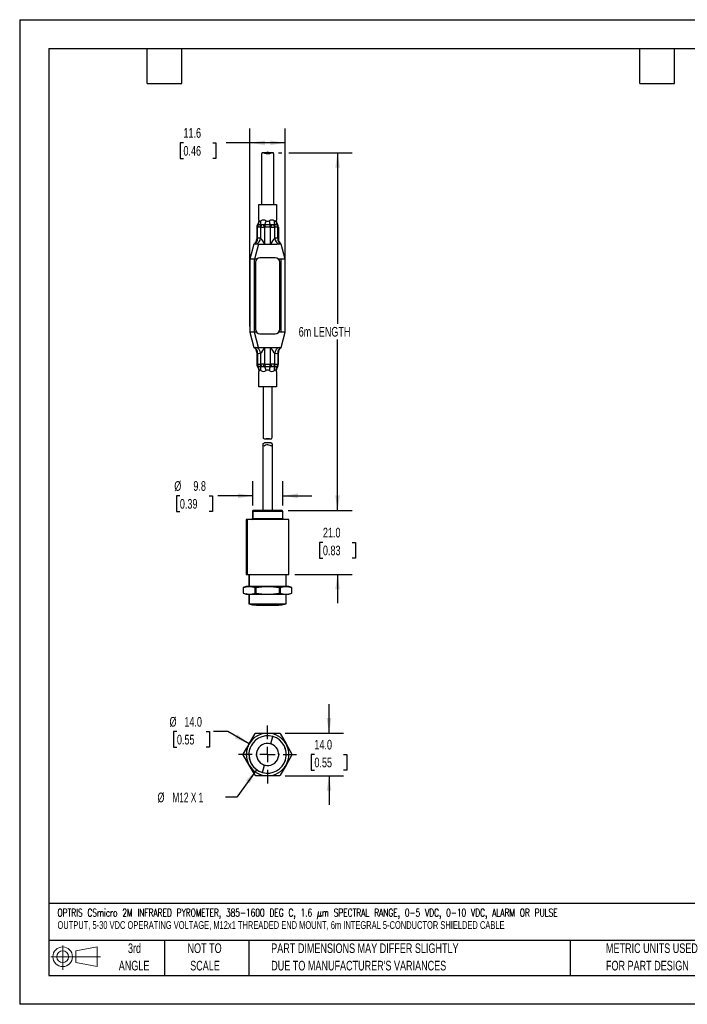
# Model space of a CAD drawing. Header units: millimetres. Extents: x 0 to 419, y 0 to 324.
# Tile 1 of 2: x 0 to 219, y 0 to 324. Entities that reach past the tile are written whole.
import ezdxf

# ---------------------------------------------------------------- set-up
doc = ezdxf.new("R2010")
doc.units = ezdxf.units.MM
doc.header["$LTSCALE"] = 1.5
doc.linetypes.add('CENTERX2', pattern=[20.32, 12.7, -2.54, 2.54, -2.54])
doc.layers.add('CENTER', color=40, linetype='CENTERX2')
doc.layers.add('SLD-DEFPOINTS', color=7, linetype='Continuous')
doc.layers.add('DIMENSIONS', color=140, linetype='Continuous', lineweight=25)
doc.layers.add('TEXT', color=140, linetype='Continuous', lineweight=25)
doc.styles.add('SLDTEXTSTYLE0', font='TXT', dxfattribs={"width": 0.7})
doc.styles.add('SLDTEXTSTYLE1', font='TXT', dxfattribs={"width": 0.7, "bigfont": 'bigfont'})
doc.styles.add('SLDTEXTSTYLE3', font='TXT', dxfattribs={"width": 0.642857})
doc.dimstyles.new('SLDDIMSTYLE0', dxfattribs={"dimtxt": 3.237012, "dimasz": 4.953, "dimexe": 0, "dimexo": 0.0625, "dimgap": 0.809253, "dimtad": 0, "dimtih": 1, "dimtoh": 1, "dimrnd": 1e-09, "dimzin": 4, "dimdsep": 46, "dimtxsty": 'SLDTEXTSTYLE0', "dimsah": 1, "dimcen": 0.09, "dimadec": 0, "dimazin": 1, "dimtfac": 1, "dimtmove": 0, "dimatfit": 0, "dimfxl": 0, "dimfrac": 2, "dimtolj": 1, "dimtzin": 12, "dimarcsym": 0})
doc.dimstyles.new('SLDDIMSTYLE1', dxfattribs={"dimtxt": 3.237012, "dimasz": 4.953, "dimexe": 0, "dimexo": 0.0625, "dimgap": 0.809253, "dimtad": 0, "dimtih": 1, "dimtoh": 1, "dimrnd": 1e-09, "dimzin": 4, "dimdsep": 46, "dimtxsty": 'SLDTEXTSTYLE0', "dimsah": 1, "dimcen": 0, "dimadec": 0, "dimazin": 1, "dimtfac": 1, "dimtofl": 0, "dimtmove": 0, "dimatfit": 3, "dimfxl": 0, "dimfrac": 2, "dimtolj": 1, "dimtzin": 12, "dimarcsym": 0})
doc.dimstyles.new('SLDDIMSTYLE2', dxfattribs={"dimtxt": 3.237012, "dimasz": 4.953, "dimexe": 0, "dimexo": 0.0625, "dimgap": 0.809253, "dimtad": 0, "dimtih": 1, "dimtoh": 1, "dimrnd": 1e-09, "dimzin": 12, "dimdsep": 46, "dimtxsty": 'SLDTEXTSTYLE0', "dimsah": 1, "dimcen": 0, "dimadec": 0, "dimazin": 3, "dimtfac": 1, "dimtofl": 0, "dimtmove": 0, "dimatfit": 3, "dimfxl": 0, "dimfrac": 2, "dimtolj": 1, "dimtzin": 12, "dimarcsym": 0})
doc.dimstyles.new('SLDDIMSTYLE3', dxfattribs={"dimtxt": 3.237012, "dimasz": 4.953, "dimexe": 0, "dimexo": 0.0625, "dimgap": 0.809253, "dimtad": 0, "dimtih": 1, "dimtoh": 1, "dimrnd": 1e-09, "dimzin": 12, "dimdsep": 46, "dimtxsty": 'SLDTEXTSTYLE0', "dimsah": 1, "dimcen": 0.09, "dimadec": 0, "dimazin": 3, "dimtfac": 1, "dimtmove": 0, "dimatfit": 0, "dimfxl": 0, "dimfrac": 2, "dimtolj": 1, "dimtzin": 12, "dimarcsym": 0})
doc.dimstyles.new('SLDDIMSTYLE5', dxfattribs={"dimtxt": 3.237012, "dimasz": 4.953, "dimexe": 0, "dimexo": 0.0625, "dimgap": 0.809253, "dimtad": 0, "dimtih": 1, "dimtoh": 1, "dimrnd": 1e-09, "dimzin": 12, "dimdsep": 46, "dimtxsty": 'SLDTEXTSTYLE0', "dimsah": 1, "dimcen": 0.09, "dimadec": 0, "dimazin": 3, "dimtfac": 1, "dimtofl": 0, "dimtmove": 0, "dimatfit": 3, "dimfxl": 0, "dimfrac": 2, "dimtolj": 1, "dimtzin": 12, "dimarcsym": 0})

# ---------------------------------------------------------------- blocks, each defined once
blk = doc.blocks.new('Block11')
at = {"color": 7, "linetype": 'Continuous', "lineweight": 18}
for p, q in [((3.88, 7.97), (3.88, 0)), ((8.22, 6.25), (15.26, 7.55)), ((15.26, 7.55), (15.26, 1.1)), ((0, 4.32), (16.31, 4.32)), ((8.22, 2.39), (8.22, 6.25)), ((8.22, 2.39), (15.26, 1.1))]:
    blk.add_line(p, q, dxfattribs=at)
for radius in [3.23, 1.93]:
    blk.add_circle((3.88, 4.32), radius, dxfattribs=at)
blk = doc.blocks.new('Block12')
at = {"layer": 'SLD-DEFPOINTS'}
blk.add_blockref('Block11', (0, 0), dxfattribs=at)
blk = doc.blocks.new('SW_NOTE_0')
at = {"layer": 'TEXT', "color": 0, "linetype": 'CENTERX2', "lineweight": 18, "char_height": 2.55, "attachment_point": 1}
for s, insert, style in [('OPTRIS CSmicro 2M INFRARED PYROMETER, 385-1600 DEG C, 1.6 μm SPECTRAL RANGE, 0-5 VDC, 0-10 VDC, ALARM OR PULSE', (0, 3.29), 'SLDTEXTSTYLE1'), ('OUTPUT, 5-30 VDC OPERATING VOLTAGE, M12x1 THREADED END MOUNT, 6m INTEGRAL 5-CONDUCTOR SHIELDED CABLE', (0, -0.76), 'SLDTEXTSTYLE0')]:
    blk.add_mtext(s, dxfattribs=dict(at, insert=insert, style=style))
blk = doc.blocks.new('SW_NOTE_0_3')
at = {"layer": 'TEXT', "color": 0, "linetype": 'CENTERX2', "lineweight": 18, "char_height": 3.175, "attachment_point": 1, "style": 'SLDTEXTSTYLE0'}
for s, insert in [('PART DIMENSIONS MAY DIFFER SLIGHTLY', (0, 4.09)), ("DUE TO MANUFACTURER'S VARIANCES", (0, -1.64))]:
    blk.add_mtext(s, dxfattribs=dict(at, insert=insert))
blk = doc.blocks.new('SW_NOTE_0_4')
at = {"layer": 'TEXT', "color": 0, "linetype": 'CENTERX2', "lineweight": 18, "char_height": 3.175, "attachment_point": 2, "style": 'SLDTEXTSTYLE0'}
for s, insert in [('NOT TO', (7.89, 4.09)), ('SCALE', (8.03, -1.64))]:
    blk.add_mtext(s, dxfattribs=dict(at, insert=insert))
blk = doc.blocks.new('SW_NOTE_0_5')
at = {"layer": 'TEXT', "color": 0, "linetype": 'CENTERX2', "lineweight": 18, "char_height": 3.175, "attachment_point": 2, "style": 'SLDTEXTSTYLE0'}
for s, insert in [('3rd', (3.47, 4.09)), ('ANGLE', (3.33, -1.64))]:
    blk.add_mtext(s, dxfattribs=dict(at, insert=insert))
blk = doc.blocks.new('SW_NOTE_0_6')
at = {"layer": 'TEXT', "color": 0, "linetype": 'CENTERX2', "lineweight": 18, "char_height": 3.175, "attachment_point": 1, "style": 'SLDTEXTSTYLE0'}
for s, insert in [('METRIC UNITS USED', (0, 4.09)), ('FOR PART DESIGN', (0, -1.64))]:
    blk.add_mtext(s, dxfattribs=dict(at, insert=insert))
blk = doc.blocks.new('_D')
at = {"layer": 'DIMENSIONS'}
for p, q in [((101.69, 89.17), (101.69, 98.7)), ((87.27, 89.17), (106.45, 89.17)), ((96.88, 82.17), (95.79, 82.17)), ((95.79, 82.17), (95.79, 77.03)), ((106.49, 82.17), (107.58, 82.17)), ((107.58, 82.17), (107.58, 77.03)), ((87.27, 75.17), (106.45, 75.17)), ((95.79, 77.03), (96.88, 77.03)), ((101.68, 75.17), (101.68, 65.65)), ((107.58, 77.03), (106.49, 77.03))]:
    blk.add_line(p, q, dxfattribs=at)
for points in [[(101.69, 89.17), (102.45, 94.12), (100.92, 94.12)], [(101.68, 75.17), (100.92, 70.22), (102.44, 70.22)]]:
    blk.add_solid(points, dxfattribs=at)
at = {"layer": 'DIMENSIONS', "char_height": 3.175, "attachment_point": 1, "style": 'SLDTEXTSTYLE0'}
for s, insert in [('14.0', (96.88, 86.99)), ('0.55', (96.88, 81.12))]:
    blk.add_mtext(s, dxfattribs=dict(at, insert=insert))
blk = doc.blocks.new('_D_1')
at = {"layer": 'DIMENSIONS'}
for p, q in [((51.69, 89.69), (50.6, 89.69)), ((50.6, 89.69), (50.6, 84.55)), ((61.31, 89.69), (62.4, 89.69)), ((62.4, 89.69), (62.4, 84.55)), ((68.47, 89.69), (63.75, 89.69)), ((75.43, 85.67), (68.47, 89.69)), ((50.6, 84.55), (51.69, 84.55)), ((62.4, 84.55), (61.31, 84.55))]:
    blk.add_line(p, q, dxfattribs=at)
blk.add_arc((81.49, 82.17), 7, 165.2157, 184.2297, dxfattribs=at)
blk.add_solid([(75.43, 85.67), (71.52, 88.81), (70.76, 87.49)], dxfattribs=at)
at = {"layer": 'DIMENSIONS', "char_height": 3.175, "attachment_point": 1, "style": 'SLDTEXTSTYLE0'}
for s, insert in [('%%c', (49.25, 94.51)), ('14.0', (54.13, 94.51)), ('0.55', (51.69, 88.64))]:
    blk.add_mtext(s, dxfattribs=dict(at, insert=insert))
blk = doc.blocks.new('_D_2')
at = {"layer": 'DIMENSIONS'}
for p, q in [((77.9, 77.18), (71.39, 68.11)), ((71.39, 68.11), (67.7, 68.11))]:
    blk.add_line(p, q, dxfattribs=at)
blk.add_arc((81.49, 82.17), 6.15, 180.9607, 272.0388, dxfattribs=at)
blk.add_solid([(77.9, 77.18), (74.39, 73.6), (75.63, 72.71)], dxfattribs=at)
at = {"layer": 'DIMENSIONS', "char_height": 3.175, "attachment_point": 1}
for s, insert, style in [('%%c', (45.29, 69.64), 'SLDTEXTSTYLE0'), ('M12 X 1', (50.18, 69.64), 'SLDTEXTSTYLE3')]:
    blk.add_mtext(s, dxfattribs=dict(at, insert=insert, style=style))
blk = doc.blocks.new('SW_CENTERMARKSYMBOL_0')
at = {"layer": 'CENTER', "color": 0}
for p, q in [((0, 5.08), (0, 9.54)), ((-5.08, 0), (-9.54, 0)), ((0, 0), (-2.54, 0)), ((0, 0), (0, 2.54)), ((0, 0), (0, -2.54)), ((0, 0), (2.54, 0)), ((5.08, 0), (9.54, 0)), ((0, -5.08), (0, -9.54))]:
    blk.add_line(p, q, dxfattribs=at)
blk = doc.blocks.new('_D_7')
at = {"layer": 'DIMENSIONS'}
for p, q in [((85.09, 280.11), (86.15, 280.11)), ((88.44, 280.11), (109.26, 280.11)), ((104.49, 280.11), (104.49, 223.84)), ((104.49, 162.42), (104.49, 218.7)), ((88.23, 162.42), (109.26, 162.42))]:
    blk.add_line(p, q, dxfattribs=at)
for points in [[(104.49, 280.11), (103.73, 275.16), (105.26, 275.16)], [(104.49, 162.42), (105.26, 167.37), (103.73, 167.37)]]:
    blk.add_solid(points, dxfattribs=at)
at = {"layer": 'DIMENSIONS', "insert": (91.71, 222.79), "char_height": 3.175, "attachment_point": 1, "style": 'SLDTEXTSTYLE0'}
blk.add_mtext('6m LENGTH', dxfattribs=at)
blk = doc.blocks.new('_D_8')
at = {"layer": 'DIMENSIONS'}
for p, q in [((75.69, 222.97), (75.69, 288.12)), ((87.29, 222.97), (87.29, 288.12)), ((53.83, 283.36), (52.74, 283.36)), ((52.74, 283.36), (52.74, 278.21)), ((63.45, 283.36), (64.53, 283.36)), ((64.53, 283.36), (64.53, 278.21)), ((75.69, 283.36), (67.83, 283.36)), ((87.29, 283.36), (75.69, 283.36)), ((52.74, 278.21), (53.83, 278.21)), ((64.53, 278.21), (63.45, 278.21))]:
    blk.add_line(p, q, dxfattribs=at)
for points in [[(75.69, 283.36), (80.65, 282.6), (80.65, 284.12)], [(87.29, 283.36), (82.34, 284.12), (82.34, 282.6)]]:
    blk.add_solid(points, dxfattribs=at)
at = {"layer": 'DIMENSIONS', "char_height": 3.175, "attachment_point": 1, "style": 'SLDTEXTSTYLE0'}
for s, insert in [('11.6', (53.83, 288.18)), ('0.46', (53.83, 282.31))]:
    blk.add_mtext(s, dxfattribs=dict(at, insert=insert))
blk = doc.blocks.new('_D_9')
at = {"layer": 'DIMENSIONS'}
for p, q in [((104.49, 162.42), (104.49, 171.95)), ((88.23, 162.42), (109.26, 162.42)), ((99.68, 151.92), (98.6, 151.92)), ((98.6, 151.92), (98.6, 146.78)), ((109.3, 151.92), (110.39, 151.92)), ((110.39, 151.92), (110.39, 146.78)), ((98.6, 146.78), (99.68, 146.78)), ((110.39, 146.78), (109.3, 146.78)), ((90.4, 141.42), (109.26, 141.42)), ((104.49, 141.42), (104.49, 131.9))]:
    blk.add_line(p, q, dxfattribs=at)
for points in [[(104.49, 162.42), (105.26, 167.37), (103.73, 167.37)], [(104.49, 141.42), (103.73, 136.47), (105.26, 136.47)]]:
    blk.add_solid(points, dxfattribs=at)
at = {"layer": 'DIMENSIONS', "char_height": 3.175, "attachment_point": 1, "style": 'SLDTEXTSTYLE0'}
for s, insert in [('21.0', (99.68, 156.74)), ('0.83', (99.68, 150.87))]:
    blk.add_mtext(s, dxfattribs=dict(at, insert=insert))
blk = doc.blocks.new('_D_10')
at = {"layer": 'DIMENSIONS'}
for p, q in [((76.69, 164.03), (76.69, 172.02)), ((86.49, 164.03), (86.49, 172.02)), ((52.65, 167.25), (51.56, 167.25)), ((51.56, 167.25), (51.56, 162.11)), ((62.27, 167.25), (63.36, 167.25)), ((63.36, 167.25), (63.36, 162.11)), ((76.69, 167.25), (65.17, 167.25)), ((86.49, 167.25), (96.02, 167.25)), ((51.56, 162.11), (52.65, 162.11)), ((63.36, 162.11), (62.27, 162.11))]:
    blk.add_line(p, q, dxfattribs=at)
for points in [[(76.69, 167.25), (71.74, 168.02), (71.74, 166.49)], [(86.49, 167.25), (91.45, 166.49), (91.45, 168.02)]]:
    blk.add_solid(points, dxfattribs=at)
at = {"layer": 'DIMENSIONS', "char_height": 3.175, "attachment_point": 1, "style": 'SLDTEXTSTYLE0'}
for s, insert in [('%%c', (50.81, 172.07)), ('9.8', (57.09, 172.07)), ('0.39', (52.65, 166.2))]:
    blk.add_mtext(s, dxfattribs=dict(at, insert=insert))

msp = doc.modelspace()

# ---------------------------------------------------------------- linework, layer by layer
at = {"color": 7, "linetype": 'Continuous'}
for p, q in [((0.004, 323.854), (0.004, 0.004)), ((0.004, 323.854), (419.104, 323.854)), ((419.104, 0.004), (0.004, 0.004))]:
    msp.add_line(p, q, dxfattribs=at)
for p, q in [((79.494, 279.546), (79.494, 263.061)), ((83.172, 280.114), (79.813, 280.114)), ((83.494, 263.061), (83.494, 279.546)), ((78.594, 257.942), (78.594, 263.061)), ((78.594, 263.061), (84.394, 263.061)), ((84.394, 263.061), (84.394, 257.942)), ((78.335, 256.345), (78.168, 256.382)), ((79.215, 256.345), (78.335, 256.345)), ((79.66, 256.382), (79.215, 256.345)), ((80.001, 256.382), (79.66, 256.382)), ((80.001, 256.382), (80.512, 255.608)), ((80.613, 256.345), (80.001, 256.382)), ((80.613, 256.345), (80.664, 255.671)), ((82.374, 256.345), (80.613, 256.345)), ((82.324, 255.671), (82.374, 256.345)), ((82.987, 256.382), (82.374, 256.345)), ((82.475, 255.608), (82.987, 256.382)), ((83.327, 256.382), (82.987, 256.382)), ((83.772, 256.345), (83.327, 256.382)), ((84.653, 256.345), (83.772, 256.345)), ((84.82, 256.382), (84.653, 256.345)), ((77.931, 255.61), (77.931, 251.753)), ((78.145, 251.975), (78.145, 255.608)), ((78.221, 255.671), (79.051, 255.671)), ((79.127, 255.608), (79.127, 251.991)), ((80.512, 255.608), (80.512, 250.061)), ((80.664, 255.671), (82.324, 255.671)), ((82.475, 250.061), (82.475, 255.608)), ((83.861, 251.991), (83.861, 255.608)), ((83.937, 255.671), (84.767, 255.671)), ((84.843, 251.975), (84.843, 255.608)), ((85.057, 255.591), (85.057, 251.755)), ((76.994, 250.061), (75.694, 245.061)), ((77.237, 250.159), (76.991, 250.058)), ((78.494, 250.061), (77.194, 245.061)), ((78.494, 250.061), (80.512, 250.061)), ((80.512, 250.061), (82.475, 250.061)), ((82.475, 250.061), (84.494, 250.061)), ((85.996, 250.058), (85.751, 250.159)), ((87.294, 245.061), (85.994, 250.061)), ((77.194, 245.061), (75.694, 245.061)), ((75.694, 245.061), (75.694, 221.061)), ((77.194, 221.061), (77.194, 245.061)), ((77.876, 245.061), (77.194, 245.061)), ((77.494, 244.061), (77.494, 222.061)), ((83.994, 245.561), (78.994, 245.561)), ((85.794, 245.061), (85.112, 245.061)), ((85.494, 222.061), (85.494, 244.061)), ((87.294, 245.061), (85.794, 245.061)), ((85.794, 245.061), (85.794, 221.061)), ((87.294, 221.061), (87.294, 245.061)), ((75.694, 221.061), (76.994, 216.061)), ((77.194, 221.061), (75.694, 221.061)), ((78.494, 216.061), (77.194, 221.061)), ((77.876, 221.061), (77.194, 221.061)), ((78.994, 220.561), (83.994, 220.561)), ((85.794, 221.061), (85.112, 221.061)), ((87.294, 221.061), (85.794, 221.061)), ((85.994, 216.061), (87.294, 221.061)), ((76.991, 216.064), (77.237, 215.963)), ((77.931, 214.367), (77.931, 210.531)), ((78.145, 214.147), (78.145, 210.514)), ((78.494, 216.061), (80.512, 216.061)), ((79.127, 214.131), (79.127, 210.514)), ((80.512, 216.061), (80.512, 210.514)), ((80.512, 216.061), (82.475, 216.061)), ((82.475, 216.061), (84.494, 216.061)), ((82.475, 210.514), (82.475, 216.061)), ((83.861, 210.514), (83.861, 214.131)), ((84.843, 214.147), (84.843, 210.514)), ((85.057, 210.512), (85.057, 214.368)), ((85.751, 215.963), (85.996, 216.064)), ((80.001, 209.74), (80.512, 210.514)), ((82.987, 209.74), (82.475, 210.514)), ((78.168, 209.74), (78.335, 209.777)), ((79.051, 210.451), (78.221, 210.451)), ((78.335, 209.777), (79.215, 209.777)), ((78.594, 203.061), (78.594, 208.18)), ((79.215, 209.777), (79.66, 209.74)), ((79.66, 209.74), (80.001, 209.74)), ((80.001, 209.74), (80.613, 209.777)), ((80.664, 210.451), (80.613, 209.777)), ((80.613, 209.777), (82.374, 209.777)), ((82.324, 210.451), (80.664, 210.451)), ((82.374, 209.777), (82.324, 210.451)), ((82.374, 209.777), (82.987, 209.74)), ((82.987, 209.74), (83.327, 209.74)), ((83.327, 209.74), (83.772, 209.777)), ((83.772, 209.777), (84.653, 209.777)), ((84.767, 210.451), (83.937, 210.451)), ((84.394, 208.18), (84.394, 203.061)), ((84.653, 209.777), (84.82, 209.74)), ((84.394, 203.061), (78.594, 203.061)), ((79.994, 203.061), (79.994, 186.576)), ((82.994, 186.576), (82.994, 203.061)), ((80.464, 186.008), (82.533, 186.008)), ((82.533, 184.674), (80.464, 184.674)), ((79.994, 162.421), (79.994, 184.106)), ((82.994, 184.106), (82.994, 162.421)), ((76.667, 162.421), (76.494, 162.121)), ((76.494, 162.121), (76.494, 159.721)), ((76.694, 162.121), (76.494, 162.121)), ((76.86, 162.421), (76.667, 162.421)), ((76.694, 162.121), (76.86, 162.421)), ((86.494, 162.121), (76.694, 162.121)), ((76.694, 159.721), (76.694, 162.121)), ((86.321, 162.421), (76.86, 162.421)), ((86.494, 162.121), (86.321, 162.421)), ((86.494, 159.721), (86.494, 162.121)), ((74.494, 159.423), (74.494, 141.421)), ((74.774, 159.423), (74.494, 159.423)), ((74.774, 159.423), (74.774, 141.421)), ((88.494, 159.423), (74.774, 159.423)), ((76.494, 159.721), (76.196, 159.423)), ((76.408, 159.423), (76.694, 159.721)), ((76.694, 159.721), (76.494, 159.721)), ((86.494, 159.721), (76.694, 159.721)), ((86.792, 159.423), (86.494, 159.721)), ((88.494, 141.421), (88.494, 159.423)), ((74.494, 141.421), (74.774, 141.421)), ((74.774, 141.421), (88.494, 141.421)), ((75.344, 141.421), (75.344, 137.421)), ((75.59, 137.421), (75.59, 141.421)), ((87.644, 137.421), (87.644, 141.421)), ((74.494, 137.421), (73.494, 137.057)), ((73.494, 137.057), (73.494, 135.285)), ((73.495, 137.057), (73.494, 137.057)), ((73.495, 137.057), (73.495, 135.285)), ((75.432, 137.421), (74.494, 137.421)), ((81.495, 137.421), (75.432, 137.421)), ((77.622, 137.057), (77.369, 137.057)), ((77.369, 135.285), (77.369, 137.057)), ((77.622, 137.057), (77.622, 135.285)), ((87.557, 137.421), (81.495, 137.421)), ((85.368, 135.285), (85.368, 137.057)), ((85.621, 137.057), (85.368, 137.057)), ((85.621, 137.057), (85.621, 135.285)), ((88.494, 137.421), (87.557, 137.421)), ((89.494, 137.057), (88.494, 137.421)), ((89.493, 135.285), (89.493, 137.057)), ((89.494, 137.057), (89.493, 137.057)), ((89.494, 135.285), (89.494, 137.057)), ((73.494, 135.285), (74.494, 134.921)), ((73.494, 135.285), (73.495, 135.285)), ((73.495, 135.285), (74.575, 134.996)), ((74.494, 134.921), (74.774, 134.921)), ((74.575, 134.996), (75.432, 134.921)), ((74.774, 134.921), (74.575, 134.996)), ((74.774, 134.921), (75.432, 134.921)), ((75.344, 134.921), (75.344, 131.672)), ((75.432, 134.921), (81.495, 134.921)), ((75.59, 131.671), (75.59, 134.921)), ((77.369, 135.285), (77.622, 135.285)), ((81.495, 134.921), (87.557, 134.921)), ((85.621, 135.285), (85.368, 135.285)), ((87.557, 134.921), (88.494, 134.921)), ((87.644, 131.672), (87.644, 134.921)), ((88.494, 134.921), (89.494, 135.285)), ((89.494, 135.285), (89.493, 135.285)), ((85.137, 131.233), (84.998, 131.233)), ((75.432, 85.675), (77.369, 89.029)), ((77.622, 89.175), (81.495, 89.174)), ((81.495, 89.174), (85.368, 89.174)), ((82.515, 85.679), (83.215, 88.079)), ((85.621, 89.028), (87.557, 85.673)), ((74.575, 84.191), (75.432, 85.675)), ((75.772, 84.368), (75.694, 83.974)), ((87.294, 83.974), (87.201, 84.444)), ((87.557, 85.673), (89.493, 82.319)), ((73.495, 82.321), (74.575, 84.191)), ((75.431, 78.675), (73.495, 82.03)), ((74.774, 84.133), (74.575, 84.191)), ((77.864, 81.791), (77.844, 82.174)), ((85.124, 82.558), (85.144, 82.174)), ((85.144, 82.174), (85.143, 82.11)), ((89.493, 82.027), (87.556, 78.673)), ((77.367, 75.321), (75.431, 78.675)), ((75.694, 80.374), (75.787, 79.905)), ((79.773, 76.27), (80.472, 78.67)), ((87.556, 78.673), (85.619, 75.32)), ((87.294, 80.374), (87.216, 79.98)), ((81.493, 75.174), (77.62, 75.175)), ((85.366, 75.174), (81.493, 75.174))]:
    msp.add_line(p, q)
at = {"flags": 128}
for points in [[(83.494, 279.546), (83.469, 279.795), (83.384, 280.012), (83.245, 280.108), (83.046, 280.094), (82.648, 279.946), (82.128, 279.767), (81.602, 279.685), (81.061, 279.722), (80.586, 279.852), (80.098, 280.043), (79.845, 280.112), (79.683, 280.086), (79.575, 279.963), (79.495, 279.592), (79.494, 279.546)], [(78.152, 256.375), (77.987, 255.998), (77.931, 255.591)], [(78.594, 257.942), (78.481, 257.126), (78.147, 256.366)], [(78.594, 257.942), (78.642, 257.88), (78.776, 257.692)], [(78.776, 257.692), (78.873, 257.591), (78.982, 257.558), (79.108, 257.591), (79.259, 257.692)], [(83.729, 257.692), (83.88, 257.591), (84.005, 257.558), (84.114, 257.591), (84.212, 257.692)], [(84.212, 257.692), (84.345, 257.879), (84.394, 257.942)], [(84.841, 256.366), (84.507, 257.126), (84.394, 257.942)], [(85.057, 255.591), (85.001, 255.998), (84.836, 256.375)], [(78.145, 255.608), (77.985, 255.595), (77.931, 255.591)], [(78.221, 255.671), (78.186, 255.653), (78.145, 255.608)], [(79.127, 255.608), (79.086, 255.653), (79.051, 255.671)], [(80.664, 255.671), (80.594, 255.653), (80.512, 255.608)], [(82.475, 255.608), (82.394, 255.653), (82.324, 255.671)], [(83.937, 255.671), (83.902, 255.653), (83.861, 255.608)], [(84.843, 255.608), (84.802, 255.653), (84.767, 255.671)], [(85.057, 255.591), (85.002, 255.595), (84.843, 255.608)], [(77.679, 250.061), (77.308, 250.061), (77.07, 250.061), (77.018, 250.061)], [(78.494, 250.061), (77.996, 250.061), (77.679, 250.061)], [(77.931, 251.755), (77.931, 251.755), (77.944, 251.774), (77.988, 251.829), (78.055, 251.901), (78.109, 251.948), (78.145, 251.975)], [(85.309, 250.061), (84.841, 250.061), (84.494, 250.061)], [(85.974, 250.061), (85.946, 250.061), (85.742, 250.061), (85.399, 250.061), (85.309, 250.061)], [(77.013, 216.061), (77.042, 216.061), (77.245, 216.061), (77.589, 216.061), (77.679, 216.061)], [(77.679, 216.061), (78.147, 216.061), (78.494, 216.061)], [(84.494, 216.061), (84.991, 216.061), (85.309, 216.061)], [(85.057, 214.367), (85.057, 214.367), (85.044, 214.348), (85, 214.293), (84.933, 214.221), (84.879, 214.174), (84.843, 214.147)], [(85.309, 216.061), (85.591, 216.061), (85.871, 216.061), (85.99, 216.061), (85.994, 216.061)], [(77.931, 210.531), (77.987, 210.124), (78.152, 209.747)], [(77.931, 210.531), (77.985, 210.527), (78.145, 210.514)], [(78.145, 210.514), (78.186, 210.469), (78.221, 210.451)], [(79.051, 210.451), (79.086, 210.469), (79.127, 210.514)], [(80.512, 210.514), (80.594, 210.469), (80.664, 210.451)], [(82.324, 210.451), (82.394, 210.469), (82.475, 210.514)], [(83.861, 210.514), (83.902, 210.469), (83.937, 210.451)], [(84.767, 210.451), (84.802, 210.469), (84.843, 210.514)], [(84.836, 209.747), (85.001, 210.124), (85.057, 210.531)], [(84.843, 210.514), (85.002, 210.527), (85.057, 210.531)], [(78.147, 209.756), (78.481, 208.995), (78.594, 208.18)], [(78.776, 208.43), (78.642, 208.242), (78.594, 208.18)], [(79.259, 208.43), (79.108, 208.531), (78.982, 208.564), (78.873, 208.531), (78.776, 208.43)], [(84.212, 208.43), (84.114, 208.531), (84.005, 208.564), (83.88, 208.531), (83.729, 208.43)], [(84.394, 208.18), (84.345, 208.242), (84.212, 208.43)], [(84.394, 208.18), (84.507, 208.995), (84.841, 209.756)], [(79.994, 186.576), (80.074, 186.206), (80.208, 186.06), (80.42, 186.008), (80.763, 186.039), (81.179, 186.093), (81.684, 186.102), (82.128, 186.054), (82.533, 186.008), (82.745, 186.042), (82.888, 186.165), (82.988, 186.472), (82.994, 186.576)], [(79.994, 184.106), (80.074, 184.475), (80.208, 184.622), (80.42, 184.674), (80.464, 184.67)], [(82.533, 184.674), (82.745, 184.64), (82.888, 184.517), (82.988, 184.21), (82.994, 184.106)], [(82.994, 184.106), (82.931, 183.781), (82.841, 183.661), (82.728, 183.619), (82.585, 183.646), (82.292, 183.784), (81.908, 183.952), (81.577, 184.019), (81.235, 183.994), (80.854, 183.862), (80.425, 183.654), (80.266, 183.619), (80.141, 183.665), (80.039, 183.822), (79.994, 184.106)], [(73.495, 137.057), (74.456, 137.324), (75.432, 137.421)], [(75.432, 137.421), (76.401, 137.325), (77.369, 137.057)], [(77.622, 137.057), (79.543, 137.324), (81.495, 137.421)], [(81.495, 137.421), (83.431, 137.325), (85.368, 137.057)], [(85.621, 137.057), (86.581, 137.324), (87.557, 137.421)], [(87.557, 137.421), (88.525, 137.325), (89.493, 137.057)], [(75.432, 134.921), (76.401, 135.017), (77.369, 135.285)], [(77.622, 135.285), (79.543, 135.018), (81.495, 134.921)], [(81.495, 134.921), (83.431, 135.017), (85.368, 135.285)], [(85.621, 135.285), (86.581, 135.018), (87.557, 134.921)], [(87.557, 134.921), (88.525, 135.017), (89.493, 135.285)], [(75.353, 131.672), (75.395, 131.671), (75.59, 131.671)], [(75.354, 131.679), (76.478, 131.444), (77.857, 131.236)], [(75.59, 131.671), (75.963, 131.671), (76.492, 131.672), (77.164, 131.672), (77.958, 131.672), (78.854, 131.672), (79.823, 131.671), (80.841, 131.671), (81.877, 131.671), (83.215, 131.671)], [(77.856, 131.233), (77.851, 131.233), (77.99, 131.233)], [(80.472, 131.233), (79.907, 131.233), (79.37, 131.233), (78.908, 131.233), (78.507, 131.233), (78.201, 131.233), (77.981, 131.233), (77.865, 131.233)], [(77.99, 131.233), (78.211, 131.233), (78.525, 131.233), (78.924, 131.233), (79.396, 131.233), (79.927, 131.233), (80.502, 131.233), (81.106, 131.233), (81.721, 131.233), (82.515, 131.233)], [(84.998, 131.233), (84.777, 131.233), (84.462, 131.233), (84.064, 131.233), (83.592, 131.233), (83.061, 131.233), (82.485, 131.233), (81.881, 131.233), (81.267, 131.233), (80.472, 131.233)], [(82.515, 131.233), (82.908, 131.451), (83.215, 131.671)], [(82.515, 131.233), (83.081, 131.233), (83.618, 131.233), (84.08, 131.233), (84.48, 131.233), (84.787, 131.233), (85.007, 131.233), (85.122, 131.233), (85.132, 131.233)], [(83.215, 131.671), (84.636, 131.671), (85.468, 131.671), (86.209, 131.671), (86.797, 131.672), (87.25, 131.672), (87.529, 131.672), (87.642, 131.672), (87.635, 131.672)], [(85.13, 131.242), (86.176, 131.386), (87.634, 131.674)], [(77.844, 82.174), (77.899, 82.808), (78.036, 83.343)]]:
    msp.add_lwpolyline(points, dxfattribs=at)
for centre, radius, start, end in [((81.486, 279.218), 1.039, 59.55378, 120.44622), ((79.108, 255.968), 1.028, 156.22681, 200.46023), ((79.868, 255.739), 1.649, 158.44257, 182.35703), ((75.593, 257.988), 3.196, 329.0548, 354.68031), ((80.773, 255.608), 1.723, 154.67056, 177.89105), ((80.824, 255.009), 1.8, 130.27523, 160.53957), ((75.977, 257.123), 3.331, 346.48883, 9.83935), ((80.135, 256.304), 1.642, 57.73435, 122.26565), ((64.266, 261.907), 17.268, 341.21025, 345.87298), ((81.494, 258.512), 0.951, 239.51815, 300.48185), ((82.853, 256.303), 1.642, 57.74243, 122.25757), ((98.722, 261.907), 17.268, 194.12702, 198.78975), ((82.164, 255.009), 1.8, 19.46043, 49.72477), ((87.011, 257.123), 3.331, 170.16065, 193.51117), ((82.215, 255.608), 1.723, 2.10895, 25.32944), ((87.394, 257.988), 3.196, 185.31969, 210.9452), ((83.119, 255.739), 1.649, 357.64297, 21.55743), ((83.879, 255.968), 1.028, 339.53977, 23.77319), ((79.82, 268.979), 13.389, 267.03384, 272.96616), ((83.168, 268.979), 13.389, 267.03384, 272.96616), ((76.376, 251.736), 1.785, 290.23816, 7.69967), ((75.931, 251.755), 2, 302.10654, 0.00002), ((77.026, 252.059), 2.102, 288.10326, 358.15393), ((78.67, 249.889), 2.151, 77.754, 104.13267), ((75.97, 248.262), 4.885, 21.60227, 49.75032), ((87.017, 248.262), 4.885, 130.24924, 158.39817), ((84.317, 249.889), 2.151, 75.86795, 102.24538), ((85.962, 252.059), 2.102, 181.84607, 251.89707), ((86.611, 251.736), 1.785, 172.30033, 249.76184), ((84.332, 251.262), 0.877, 34.20925, 54.37465), ((87.057, 251.755), 2, 179.99998, 237.89346), ((78.994, 244.061), 1.5, 90, 180), ((83.994, 244.061), 1.5, 0, 90), ((78.994, 222.061), 1.5, 180, 270), ((83.994, 222.061), 1.5, 270, 0), ((75.931, 214.367), 2, 359.99998, 57.89346), ((76.376, 214.386), 1.785, 352.30033, 69.76184), ((77.026, 214.063), 2.102, 1.84609, 71.89701), ((78.656, 214.859), 0.876, 214.20561, 234.37826), ((78.67, 216.233), 2.151, 255.86795, 282.24538), ((75.97, 217.859), 4.885, 310.24924, 338.39817), ((87.017, 217.859), 4.885, 201.60227, 229.75032), ((85.962, 214.063), 2.102, 108.10294, 178.15393), ((84.317, 216.233), 2.151, 257.754, 284.13267), ((86.611, 214.386), 1.785, 110.23816, 187.69967), ((87.057, 214.367), 2, 122.10654, 180.00002), ((79.108, 210.154), 1.028, 159.53977, 203.77319), ((79.82, 197.143), 13.389, 87.03384, 92.96616), ((80.824, 211.113), 1.8, 199.46043, 229.72477), ((83.168, 197.143), 13.389, 87.03384, 92.96616), ((82.164, 211.113), 1.8, 310.27523, 340.53957), ((83.879, 210.154), 1.028, 336.22681, 20.46023), ((79.868, 210.383), 1.649, 177.64297, 201.55743), ((75.593, 208.133), 3.196, 5.31969, 30.9452), ((80.773, 210.514), 1.723, 182.10895, 205.32944), ((75.977, 208.999), 3.331, 350.16065, 13.51117), ((80.135, 209.818), 1.642, 237.74191, 302.25809), ((64.266, 204.215), 17.268, 14.12702, 18.78975), ((81.494, 207.61), 0.951, 59.51814, 120.48186), ((98.722, 204.215), 17.268, 161.21025, 165.87298), ((82.853, 209.818), 1.642, 237.73601, 302.26399), ((87.011, 208.999), 3.331, 166.48883, 189.83935), ((82.215, 210.514), 1.723, 334.67056, 357.89105), ((87.394, 208.133), 3.196, 149.0548, 174.68031), ((83.119, 210.383), 1.649, 338.44257, 2.35703), ((81.494, 82.174), 7, 89.99178, 149.99178), ((81.495, 82.173), 6.151, 73.76098, 163.73902), ((81.494, 82.174), 8, 118.94681, 121.03676), ((81.494, 82.174), 7, 29.99178, 89.99178), ((81.493, 82.174), 6.151, 343.75598, 73.74402), ((81.494, 82.174), 8, 58.94681, 61.03676), ((81.494, 82.174), 7, 149.99178, 163.75), ((81.494, 82.173), 3.651, 73.76098, 163.73902), ((81.494, 82.174), 3.65, 64.30599, 81.16302), ((81.493, 82.174), 3.651, 343.76098, 73.73902), ((81.494, 82.174), 7, 329.99178, 29.99178), ((81.494, 82.174), 8, 178.94681, 181.03676), ((81.494, 82.174), 7, 163.75, 209.99178), ((81.495, 82.175), 6.151, 163.75598, 253.74402), ((81.495, 82.175), 3.651, 163.76098, 253.73902), ((81.493, 82.175), 3.651, 253.76098, 343.73902), ((81.494, 82.174), 8, 358.94681, 1.03676), ((81.494, 82.174), 7, 209.99178, 269.99178), ((81.493, 82.176), 6.151, 253.76098, 343.73902), ((81.494, 82.174), 3.65, 244.30599, 261.16302), ((81.494, 82.174), 7, 269.99178, 329.99178), ((81.494, 82.174), 8, 238.94681, 241.03676), ((81.494, 82.174), 8, 298.94681, 301.03676)]:
    msp.add_arc(centre, radius, start, end)
at = {"layer": 'TEXT'}
for p, q in [((9.525, 314.325), (409.575, 314.325)), ((9.525, 314.325), (9.525, 9.525)), ((41.91, 302.895), (41.91, 314.325)), ((53.34, 302.895), (53.34, 314.325)), ((203.835, 302.895), (203.835, 314.325)), ((215.265, 302.895), (215.265, 314.325)), ((41.91, 302.895), (53.34, 302.895)), ((203.835, 302.895), (215.265, 302.895)), ((409.575, 33.189), (9.525, 33.189)), ((409.575, 20.955), (9.525, 20.955)), ((47.625, 20.955), (47.625, 9.525)), ((75.317, 20.955), (75.317, 9.525)), ((180.97, 20.955), (180.97, 9.525)), ((9.525, 9.525), (409.575, 9.525))]:
    msp.add_line(p, q, dxfattribs=at)

# ---------------------------------------------------------------- block references
at = {"layer": 'CENTER'}
msp.add_blockref('SW_CENTERMARKSYMBOL_0', (81.494, 82.174), dxfattribs=at)
at = {"layer": 'SLD-DEFPOINTS'}
msp.add_blockref('Block12', (10.257, 11.331), dxfattribs=at)
at = {"layer": 'TEXT', "linetype": 'CENTERX2', "lineweight": 18}
for name, p in [('SW_NOTE_0', (12.425, 28.112)), ('SW_NOTE_0_5', (34.271, 15.953)), ('SW_NOTE_0_4', (52.886, 15.953)), ('SW_NOTE_0_3', (82.679, 15.953)), ('SW_NOTE_0_6', (192.718, 15.953))]:
    msp.add_blockref(name, p, dxfattribs=at)

# ---------------------------------------------------------------- dimensions: what is measured, and where the dimension line sits
at = {"layer": 'DIMENSIONS'}
dim = msp.add_linear_dim(base=(75.694, 283.358), p1=(87.294, 221.061), p2=(75.694, 221.061), dimstyle='SLDDIMSTYLE5', dxfattribs=at)
dim.commit()
dim.dimension.update_dxf_attribs({"geometry": '_D_8', "text_midpoint": (58.637, 283.358), "dimtype": 160})
for base, p1, p2, angle, text, dimstyle, picture, middle in [((104.494, 162.421), (83.184, 280.114), (86.321, 162.421), 90, '6m LENGTH', 'SLDDIMSTYLE5', '_D_7', (104.494, 221.268)), ((76.694, 167.254), (86.494, 162.121), (76.694, 162.121), 0, '%%c <>', 'SLDDIMSTYLE3', '_D_10', (57.46, 167.254))]:
    dim = msp.add_linear_dim(base=base, p1=p1, p2=p2, angle=angle, text=text, dimstyle=dimstyle, dxfattribs=at)
    dim.commit()
    dim.dimension.update_dxf_attribs({"geometry": picture, "text_midpoint": middle, "dimtype": 160})
for base, p1, p2, angle, picture, middle in [((104.494, 141.421), (86.321, 162.421), (88.494, 141.421), 90, '_D_9', (104.494, 151.921)), ((101.686, 89.171), (85.366, 75.174), (85.368, 89.174), 89.99178, '_D', (101.685, 82.171))]:
    dim = msp.add_linear_dim(base=base, p1=p1, p2=p2, angle=angle, dimstyle='SLDDIMSTYLE0', dxfattribs=at)
    dim.commit()
    dim.dimension.update_dxf_attribs({"geometry": picture, "text_midpoint": middle, "dimtype": 160})
dim = msp.add_diameter_dim_2p(p1=(87.556, 78.674), p2=(75.432, 85.674), dimstyle='SLDDIMSTYLE1', dxfattribs=at)
dim.commit()
dim.dimension.update_dxf_attribs({"geometry": '_D_1', "text_midpoint": (56.499, 89.693), "dimtype": 163})
dim = msp.add_diameter_dim_2p(p1=(85.084, 87.168), p2=(77.904, 77.181), text='%%cM12 X 1', dimstyle='SLDDIMSTYLE2', dxfattribs=at)
dim.commit()
dim.dimension.update_dxf_attribs({"geometry": '_D_2', "text_midpoint": (56.499, 68.115), "dimtype": 163})

doc.saveas('drawing.dxf')
